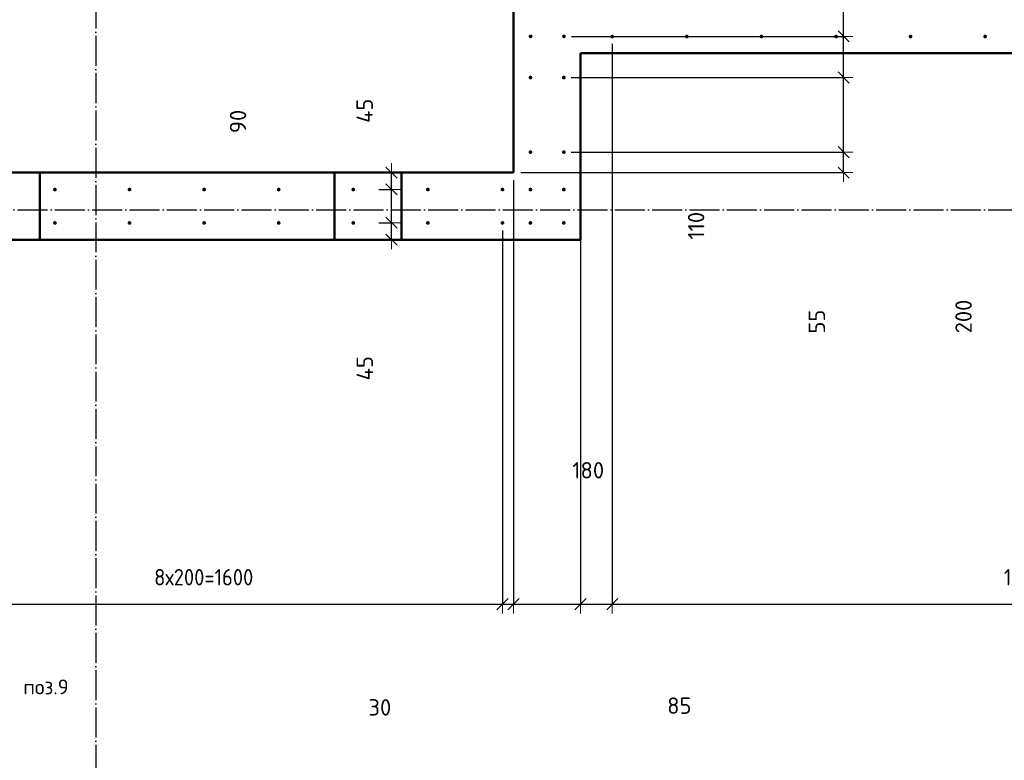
# Model space of a CAD drawing. Header units: millimetres. Extents: x -19950 to 69837, y -2757 to 40090.
# Tile 80 of 136: x 35616 to 38256, y 6923 to 8910. Entities that reach past the tile are written whole.
import ezdxf

# ---------------------------------------------------------------- set-up
doc = ezdxf.new("R2010")
doc.units = ezdxf.units.MM
doc.header["$PDMODE"] = 65
for name, pattern in [('______11', [100, 80, -10, 0, -10]), ('______5', [220, 160, -20, 20, -20]), ('________', [0])]:
    doc.linetypes.add(name, pattern=pattern)
for name, color, linetype, lineweight in [('Standard', 7, 'Continuous', 25), ('Арм.стержн. вертикальными 1', 22, 'Continuous', 35), ('Размерная линия_ общее', 7, 'Continuous', 13)]:
    doc.layers.add(name, color=color, linetype=linetype, lineweight=lineweight)
doc.layers.add('Осевая линия_ общее', color=7, linetype='______5', lineweight=13, true_color=0xa0a0a0)
doc.styles.add('ISOCPEUR', font='ISOCPEUR')
doc.dimstyles.new('DIMSTYLE_12', dxfattribs={"dimtxt": 44, "dimasz": 50, "dimexe": 0, "dimexo": 0, "dimgap": 22, "dimtad": 0, "dimdec": 0, "dimrnd": 5, "dimzin": 12, "dimdsep": 46, "dimtxsty": 'ISOCPEUR', "dimblk1": 'ALL_ML_STRICH', "dimblk2": 'ALL_ML_STRICH', "dimsah": 1, "dimcen": 0, "dimclrd": 7, "dimclre": 256, "dimclrt": 7, "dimadec": 0, "dimazin": 0, "dimtfac": 1, "dimtdec": 0, "dimtix": 1, "dimtmove": 2, "dimatfit": 3, "dimfxl": 0, "dimtvp": 1.2, "dimtzin": 0, "dimlwd": 0, "dimlwe": -3, "dimarcsym": 0})
doc.dimstyles.new('DIMSTYLE_17', dxfattribs={"dimtxt": 44, "dimasz": 50, "dimexe": 0, "dimexo": 0, "dimgap": 22, "dimtad": 0, "dimdec": 0, "dimrnd": 5, "dimzin": 12, "dimdsep": 46, "dimtxsty": 'ISOCPEUR', "dimblk1": 'ALL_ML_STRICH', "dimblk2": 'ALL_ML_STRICH', "dimsah": 1, "dimcen": 0, "dimclrd": 7, "dimclre": 256, "dimclrt": 7, "dimadec": 0, "dimazin": 0, "dimtfac": 1, "dimtdec": 0, "dimtix": 1, "dimtmove": 2, "dimatfit": 3, "dimfxl": 0, "dimtzin": 0, "dimlwd": 0, "dimlwe": -3, "dimarcsym": 0})
doc.dimstyles.new('DIMSTYLE_5', dxfattribs={"dimtxt": 44, "dimasz": 50, "dimexe": 0, "dimexo": 0, "dimgap": 22, "dimtad": 2, "dimdec": 0, "dimrnd": 5, "dimzin": 12, "dimdsep": 46, "dimtxsty": 'ISOCPEUR', "dimblk1": 'ALL_ML_STRICH', "dimblk2": 'ALL_ML_STRICH', "dimsah": 1, "dimcen": 0, "dimclrd": 7, "dimclre": 256, "dimclrt": 7, "dimadec": 0, "dimazin": 0, "dimtfac": 1, "dimtdec": 0, "dimtix": 1, "dimtmove": 2, "dimatfit": 3, "dimfxl": 0, "dimtvp": 1.2, "dimtzin": 0, "dimlwd": 0, "dimlwe": -3, "dimarcsym": 0})
doc.dimstyles.new('DIMSTYLE_7', dxfattribs={"dimtxt": 44, "dimasz": 50, "dimexe": 0, "dimexo": 0, "dimgap": 22, "dimtad": 2, "dimdec": 0, "dimrnd": 5, "dimzin": 12, "dimdsep": 46, "dimtxsty": 'ISOCPEUR', "dimblk1": 'ALL_ML_STRICH', "dimblk2": 'ALL_ML_STRICH', "dimsah": 1, "dimcen": 0, "dimclrd": 7, "dimclre": 256, "dimclrt": 7, "dimadec": 0, "dimazin": 0, "dimtfac": 1, "dimtdec": 0, "dimtix": 1, "dimtmove": 2, "dimatfit": 3, "dimfxl": 0, "dimtzin": 0, "dimlwd": 0, "dimlwe": -3, "dimarcsym": 0})

# ---------------------------------------------------------------- blocks, each defined once
blk = doc.blocks.new('ALL_ML_STRICH')
at = {"color": 0, "linetype": 'ByBlock', "lineweight": -2}
for p, q in [((-1, 0), (0.5, 0)), ((-0.3, -0.3), (0.3, 0.3)), ((0, -0.5), (0, 0.5))]:
    blk.add_line(p, q, dxfattribs=at)
blk = doc.blocks.new('*D426')
at = {"layer": 'DEFPOINTS', "color": 7, "linetype": 'Continuous', "lineweight": 13, "transparency": 33554687}
for p in [(35310.5, 8365), (36910.5, 8365), (35310.5, 7342.4)]:
    blk.add_point(p, dxfattribs=at)
at = {"layer": 'Размерная линия_ общее', "color": 253, "linetype": 'Continuous', "lineweight": -2, "true_color": 0xa0a0a0, "transparency": 33554687}
for p, q in [((35310.5, 8345), (35310.5, 7342.4)), ((36910.5, 8345), (36910.5, 7342.4))]:
    blk.add_line(p, q, dxfattribs=at)
at = {"layer": 'Размерная линия_ общее', "color": 7, "linetype": 'Continuous', "lineweight": -2, "transparency": 33554687}
blk.add_line((35310.5, 7342.4), (36910.5, 7342.4), dxfattribs=at)
at = {"layer": 'Размерная линия_ общее', "color": 7, "linetype": 'Continuous', "lineweight": 13, "transparency": 33554687, "xscale": 50, "yscale": 50, "zscale": 50, "rotation": 180}
blk.add_blockref('ALL_ML_STRICH', (35310.5, 7342.4), dxfattribs=at)
at = {"layer": 'Размерная линия_ общее', "color": 7, "linetype": 'Continuous', "lineweight": 13, "transparency": 33554687, "xscale": 50, "yscale": 50, "zscale": 50}
blk.add_blockref('ALL_ML_STRICH', (36910.5, 7342.4), dxfattribs=at)
at = {"layer": 'Размерная линия_ общее', "color": 7, "linetype": 'Continuous', "lineweight": 13, "transparency": 33554687, "insert": (35976.5, 7436.4), "char_height": 44, "width": 2.2, "attachment_point": 1, "line_spacing_factor": 0.60241, "style": 'ISOCPEUR'}
blk.add_mtext('\\W0.91;8х200=1600', dxfattribs=at)
blk = doc.blocks.new('*D427')
at = {"layer": 'DEFPOINTS', "color": 7, "linetype": 'Continuous', "lineweight": 13, "transparency": 33554687}
for p in [(36940, 8500), (36910.5, 8365), (36910.5, 7342.4)]:
    blk.add_point(p, dxfattribs=at)
at = {"layer": 'Размерная линия_ общее', "color": 253, "linetype": 'Continuous', "lineweight": -2, "true_color": 0xa0a0a0, "transparency": 33554687}
for p, q in [((36940, 8480), (36940, 7342.4)), ((36910.5, 8345), (36910.5, 7342.4))]:
    blk.add_line(p, q, dxfattribs=at)
at = {"layer": 'Размерная линия_ общее', "color": 7, "linetype": 'Continuous', "lineweight": -2, "transparency": 33554687}
blk.add_line((36910.5, 7342.4), (36940, 7342.4), dxfattribs=at)
at = {"layer": 'Размерная линия_ общее', "color": 7, "linetype": 'Continuous', "lineweight": 13, "transparency": 33554687, "xscale": 50, "yscale": 50, "zscale": 50, "rotation": 180}
blk.add_blockref('ALL_ML_STRICH', (36910.5, 7342.4), dxfattribs=at)
at = {"layer": 'Размерная линия_ общее', "color": 7, "linetype": 'Continuous', "lineweight": 13, "transparency": 33554687, "xscale": 50, "yscale": 50, "zscale": 50}
blk.add_blockref('ALL_ML_STRICH', (36940, 7342.4), dxfattribs=at)
at = {"layer": 'Размерная линия_ общее', "color": 7, "linetype": 'Continuous', "lineweight": 13, "transparency": 33554687, "insert": (36581.8, 7065.3), "char_height": 44, "width": 88, "attachment_point": 5, "style": 'ISOCPEUR'}
blk.add_mtext('\\A1;{30}', dxfattribs=at)
blk = doc.blocks.new('*D428')
at = {"layer": 'DEFPOINTS', "color": 7, "linetype": 'Continuous', "lineweight": 13, "transparency": 33554687}
for p in [(37120, 8820), (36940, 8500), (36940, 7342.4)]:
    blk.add_point(p, dxfattribs=at)
at = {"layer": 'Размерная линия_ общее', "color": 253, "linetype": 'Continuous', "lineweight": -2, "true_color": 0xa0a0a0, "transparency": 33554687}
for p, q in [((37120, 8800), (37120, 7342.4)), ((36940, 8480), (36940, 7342.4))]:
    blk.add_line(p, q, dxfattribs=at)
at = {"layer": 'Размерная линия_ общее', "color": 7, "linetype": 'Continuous', "lineweight": -2, "transparency": 33554687}
blk.add_line((36940, 7342.4), (37120, 7342.4), dxfattribs=at)
at = {"layer": 'Размерная линия_ общее', "color": 7, "linetype": 'Continuous', "lineweight": 13, "transparency": 33554687, "xscale": 50, "yscale": 50, "zscale": 50, "rotation": 180}
blk.add_blockref('ALL_ML_STRICH', (36940, 7342.4), dxfattribs=at)
at = {"layer": 'Размерная линия_ общее', "color": 7, "linetype": 'Continuous', "lineweight": 13, "transparency": 33554687, "xscale": 50, "yscale": 50, "zscale": 50}
blk.add_blockref('ALL_ML_STRICH', (37120, 7342.4), dxfattribs=at)
at = {"layer": 'Размерная линия_ общее', "color": 7, "linetype": 'Continuous', "lineweight": 13, "transparency": 33554687, "insert": (37140.5, 7701.3), "char_height": 44, "width": 132, "attachment_point": 5, "style": 'ISOCPEUR'}
blk.add_mtext('\\A1;{180}', dxfattribs=at)
blk = doc.blocks.new('*D429')
at = {"layer": 'DEFPOINTS', "color": 7, "linetype": 'Continuous', "lineweight": 13, "transparency": 33554687}
for p in [(37205, 8865), (37120, 8820), (37120, 7342.4)]:
    blk.add_point(p, dxfattribs=at)
at = {"layer": 'Размерная линия_ общее', "color": 253, "linetype": 'Continuous', "lineweight": -2, "true_color": 0xa0a0a0, "transparency": 33554687}
for p, q in [((37205, 8845), (37205, 7342.4)), ((37120, 8800), (37120, 7342.4))]:
    blk.add_line(p, q, dxfattribs=at)
at = {"layer": 'Размерная линия_ общее', "color": 7, "linetype": 'Continuous', "lineweight": -2, "transparency": 33554687}
blk.add_line((37120, 7342.4), (37205, 7342.4), dxfattribs=at)
at = {"layer": 'Размерная линия_ общее', "color": 7, "linetype": 'Continuous', "lineweight": 13, "transparency": 33554687, "xscale": 50, "yscale": 50, "zscale": 50, "rotation": 180}
blk.add_blockref('ALL_ML_STRICH', (37120, 7342.4), dxfattribs=at)
at = {"layer": 'Размерная линия_ общее', "color": 7, "linetype": 'Continuous', "lineweight": 13, "transparency": 33554687, "xscale": 50, "yscale": 50, "zscale": 50}
blk.add_blockref('ALL_ML_STRICH', (37205, 7342.4), dxfattribs=at)
at = {"layer": 'Размерная линия_ общее', "color": 7, "linetype": 'Continuous', "lineweight": 13, "transparency": 33554687, "insert": (37384.8, 7069.9), "char_height": 44, "width": 88, "attachment_point": 5, "style": 'ISOCPEUR'}
blk.add_mtext('\\A1;{85}', dxfattribs=at)
blk = doc.blocks.new('*D430')
at = {"layer": 'DEFPOINTS', "color": 7, "linetype": 'Continuous', "lineweight": 13, "transparency": 33554687}
for p in [(37205, 8865), (39605, 8865), (37205, 7342.4)]:
    blk.add_point(p, dxfattribs=at)
at = {"layer": 'Размерная линия_ общее', "color": 253, "linetype": 'Continuous', "lineweight": -2, "true_color": 0xa0a0a0, "transparency": 33554687}
for p, q in [((37205, 8845), (37205, 7342.4)), ((39605, 8845), (39605, 7342.4))]:
    blk.add_line(p, q, dxfattribs=at)
at = {"layer": 'Размерная линия_ общее', "color": 7, "linetype": 'Continuous', "lineweight": -2, "transparency": 33554687}
blk.add_line((37205, 7342.4), (39605, 7342.4), dxfattribs=at)
at = {"layer": 'Размерная линия_ общее', "color": 7, "linetype": 'Continuous', "lineweight": 13, "transparency": 33554687, "xscale": 50, "yscale": 50, "zscale": 50, "rotation": 180}
blk.add_blockref('ALL_ML_STRICH', (37205, 7342.4), dxfattribs=at)
at = {"layer": 'Размерная линия_ общее', "color": 7, "linetype": 'Continuous', "lineweight": 13, "transparency": 33554687, "xscale": 50, "yscale": 50, "zscale": 50}
blk.add_blockref('ALL_ML_STRICH', (39605, 7342.4), dxfattribs=at)
at = {"layer": 'Размерная линия_ общее', "color": 7, "linetype": 'Continuous', "lineweight": 13, "transparency": 33554687, "insert": (38255, 7436.4), "char_height": 44, "width": 2.2, "attachment_point": 1, "line_spacing_factor": 0.60241, "style": 'ISOCPEUR'}
blk.add_mtext('\\W0.91;12х200=2400', dxfattribs=at)
blk = doc.blocks.new('*D557')
at = {"layer": 'DEFPOINTS', "color": 7, "linetype": 'Continuous', "lineweight": 13, "transparency": 33554687}
for p in [(37075, 8555), (36940, 8500), (37825.5, 8500)]:
    blk.add_point(p, dxfattribs=at)
at = {"layer": 'Размерная линия_ общее', "color": 253, "linetype": 'Continuous', "lineweight": -2, "true_color": 0xa0a0a0, "transparency": 33554687}
for p, q in [((37095, 8555), (37825.5, 8555)), ((36960, 8500), (37825.5, 8500))]:
    blk.add_line(p, q, dxfattribs=at)
at = {"layer": 'Размерная линия_ общее', "color": 7, "linetype": 'Continuous', "lineweight": -2, "transparency": 33554687}
blk.add_line((37825.5, 8500), (37825.5, 8555), dxfattribs=at)
at = {"layer": 'Размерная линия_ общее', "color": 7, "linetype": 'Continuous', "lineweight": 13, "transparency": 33554687, "xscale": 50, "yscale": 50, "zscale": 50}
for p, rotation in [((37825.5, 8555), 90), ((37825.5, 8500), 270)]:
    blk.add_blockref('ALL_ML_STRICH', p, dxfattribs=dict(at, rotation=rotation))
at = {"layer": 'Размерная линия_ общее', "color": 7, "linetype": 'Continuous', "lineweight": 13, "transparency": 33554687, "insert": (37753.6, 8100.3), "char_height": 44, "width": 88, "attachment_point": 5, "rotation": 90, "style": 'ISOCPEUR'}
blk.add_mtext('\\A1;{55}', dxfattribs=at)
blk = doc.blocks.new('*D558')
at = {"layer": 'DEFPOINTS', "color": 7, "linetype": 'Continuous', "lineweight": 13, "transparency": 33554687}
for p in [(37075, 8755), (37075, 8555), (37825.5, 8555)]:
    blk.add_point(p, dxfattribs=at)
at = {"layer": 'Размерная линия_ общее', "color": 253, "linetype": 'Continuous', "lineweight": -2, "true_color": 0xa0a0a0, "transparency": 33554687}
for p, q in [((37095, 8755), (37825.5, 8755)), ((37095, 8555), (37825.5, 8555))]:
    blk.add_line(p, q, dxfattribs=at)
at = {"layer": 'Размерная линия_ общее', "color": 7, "linetype": 'Continuous', "lineweight": -2, "transparency": 33554687}
blk.add_line((37825.5, 8555), (37825.5, 8755), dxfattribs=at)
at = {"layer": 'Размерная линия_ общее', "color": 7, "linetype": 'Continuous', "lineweight": 13, "transparency": 33554687, "xscale": 50, "yscale": 50, "zscale": 50}
for p, rotation in [((37825.5, 8755), 90), ((37825.5, 8555), 270)]:
    blk.add_blockref('ALL_ML_STRICH', p, dxfattribs=dict(at, rotation=rotation))
at = {"layer": 'Размерная линия_ общее', "color": 7, "linetype": 'Continuous', "lineweight": 13, "transparency": 33554687, "insert": (38147, 8113.9), "char_height": 44, "width": 132, "attachment_point": 5, "rotation": 90, "style": 'ISOCPEUR'}
blk.add_mtext('\\A1;{200}', dxfattribs=at)
blk = doc.blocks.new('*D559')
at = {"layer": 'DEFPOINTS', "color": 7, "linetype": 'Continuous', "lineweight": 13, "transparency": 33554687}
for p in [(37075.5, 8865.5), (37075, 8755), (37825.5, 8755)]:
    blk.add_point(p, dxfattribs=at)
at = {"layer": 'Размерная линия_ общее', "color": 253, "linetype": 'Continuous', "lineweight": -2, "true_color": 0xa0a0a0, "transparency": 33554687}
for p, q in [((37095.5, 8865.5), (37825.5, 8865.5)), ((37095, 8755), (37825.5, 8755))]:
    blk.add_line(p, q, dxfattribs=at)
at = {"layer": 'Размерная линия_ общее', "color": 7, "linetype": 'Continuous', "lineweight": -2, "transparency": 33554687}
blk.add_line((37825.5, 8755), (37825.5, 8865.5), dxfattribs=at)
at = {"layer": 'Размерная линия_ общее', "color": 7, "linetype": 'Continuous', "lineweight": 13, "transparency": 33554687, "xscale": 50, "yscale": 50, "zscale": 50}
for p, rotation in [((37825.5, 8865.5), 90), ((37825.5, 8755), 270)]:
    blk.add_blockref('ALL_ML_STRICH', p, dxfattribs=dict(at, rotation=rotation))
at = {"layer": 'Размерная линия_ общее', "color": 7, "linetype": 'Continuous', "lineweight": 13, "transparency": 33554687, "insert": (37429.8, 8357.5), "char_height": 44, "width": 132, "attachment_point": 5, "rotation": 90, "style": 'ISOCPEUR'}
blk.add_mtext('\\A1;{110}', dxfattribs=at)
blk = doc.blocks.new('*D560')
at = {"layer": 'DEFPOINTS', "color": 7, "linetype": 'Continuous', "lineweight": 13, "transparency": 33554687}
for p in [(37075.5, 8955), (37075.5, 8865.5), (37825.5, 8865.5)]:
    blk.add_point(p, dxfattribs=at)
at = {"layer": 'Размерная линия_ общее', "color": 253, "linetype": 'Continuous', "lineweight": -2, "true_color": 0xa0a0a0, "transparency": 33554687}
for p, q in [((37095.5, 8955), (37825.5, 8955)), ((37095.5, 8865.5), (37825.5, 8865.5))]:
    blk.add_line(p, q, dxfattribs=at)
at = {"layer": 'Размерная линия_ общее', "color": 7, "linetype": 'Continuous', "lineweight": -2, "transparency": 33554687}
blk.add_line((37825.5, 8865.5), (37825.5, 8955), dxfattribs=at)
at = {"layer": 'Размерная линия_ общее', "color": 7, "linetype": 'Continuous', "lineweight": 13, "transparency": 33554687, "xscale": 50, "yscale": 50, "zscale": 50}
for p, rotation in [((37825.5, 8955), 90), ((37825.5, 8865.5), 270)]:
    blk.add_blockref('ALL_ML_STRICH', p, dxfattribs=dict(at, rotation=rotation))
at = {"layer": 'Размерная линия_ общее', "color": 7, "linetype": 'Continuous', "lineweight": 13, "transparency": 33554687, "insert": (38121.5, 9084.3), "char_height": 44, "width": 88, "attachment_point": 5, "rotation": 90, "style": 'ISOCPEUR'}
blk.add_mtext('\\A1;{90}', dxfattribs=at)
blk = doc.blocks.new('*D592')
at = {"layer": 'DEFPOINTS', "color": 7, "linetype": 'Continuous', "lineweight": 13, "transparency": 33554687}
for p in [(36559, 8365.5), (36612.8, 8320), (36659.5, 8320)]:
    blk.add_point(p, dxfattribs=at)
at = {"layer": 'Размерная линия_ общее', "color": 253, "linetype": 'Continuous', "lineweight": -2, "true_color": 0xa0a0a0, "transparency": 33554687}
for p, q in [((36579, 8365.5), (36612.8, 8365.5)), ((36639.5, 8320), (36612.8, 8320))]:
    blk.add_line(p, q, dxfattribs=at)
at = {"layer": 'Размерная линия_ общее', "color": 7, "linetype": 'Continuous', "lineweight": -2, "transparency": 33554687}
blk.add_line((36612.8, 8320), (36612.8, 8365.5), dxfattribs=at)
at = {"layer": 'Размерная линия_ общее', "color": 7, "linetype": 'Continuous', "lineweight": 13, "transparency": 33554687, "xscale": 50, "yscale": 50, "zscale": 50}
for p, rotation in [((36612.8, 8365.5), 90), ((36612.8, 8320), 270)]:
    blk.add_blockref('ALL_ML_STRICH', p, dxfattribs=dict(at, rotation=rotation))
at = {"layer": 'Размерная линия_ общее', "color": 7, "linetype": 'Continuous', "lineweight": 13, "transparency": 33554687, "insert": (36541.4, 7975.1), "char_height": 44, "width": 88, "attachment_point": 5, "rotation": 90, "style": 'ISOCPEUR'}
blk.add_mtext('\\A1;{45}', dxfattribs=at)
blk = doc.blocks.new('*D593')
at = {"layer": 'DEFPOINTS', "color": 7, "linetype": 'Continuous', "lineweight": 13, "transparency": 33554687}
for p in [(36559, 8455), (36559, 8365.5), (36612.8, 8365.5)]:
    blk.add_point(p, dxfattribs=at)
at = {"layer": 'Размерная линия_ общее', "color": 253, "linetype": 'Continuous', "lineweight": -2, "true_color": 0xa0a0a0, "transparency": 33554687}
for p, q in [((36579, 8455), (36612.8, 8455)), ((36579, 8365.5), (36612.8, 8365.5))]:
    blk.add_line(p, q, dxfattribs=at)
at = {"layer": 'Размерная линия_ общее', "color": 7, "linetype": 'Continuous', "lineweight": -2, "transparency": 33554687}
blk.add_line((36612.8, 8365.5), (36612.8, 8455), dxfattribs=at)
at = {"layer": 'Размерная линия_ общее', "color": 7, "linetype": 'Continuous', "lineweight": 13, "transparency": 33554687, "xscale": 50, "yscale": 50, "zscale": 50}
for p, rotation in [((36612.8, 8455), 90), ((36612.8, 8365.5), 270)]:
    blk.add_blockref('ALL_ML_STRICH', p, dxfattribs=dict(at, rotation=rotation))
at = {"layer": 'Размерная линия_ общее', "color": 7, "linetype": 'Continuous', "lineweight": 13, "transparency": 33554687, "insert": (36201.4, 8637.2), "char_height": 44, "width": 88, "attachment_point": 5, "rotation": 90, "style": 'ISOCPEUR'}
blk.add_mtext('\\A1;{90}', dxfattribs=at)
blk = doc.blocks.new('*D594')
at = {"layer": 'DEFPOINTS', "color": 7, "linetype": 'Continuous', "lineweight": 13, "transparency": 33554687}
for p in [(36659.5, 8500), (36559, 8455), (36612.8, 8455)]:
    blk.add_point(p, dxfattribs=at)
at = {"layer": 'Размерная линия_ общее', "color": 253, "linetype": 'Continuous', "lineweight": -2, "true_color": 0xa0a0a0, "transparency": 33554687}
for p, q in [((36639.5, 8500), (36612.8, 8500)), ((36579, 8455), (36612.8, 8455))]:
    blk.add_line(p, q, dxfattribs=at)
at = {"layer": 'Размерная линия_ общее', "color": 7, "linetype": 'Continuous', "lineweight": -2, "transparency": 33554687}
blk.add_line((36612.8, 8455), (36612.8, 8500), dxfattribs=at)
at = {"layer": 'Размерная линия_ общее', "color": 7, "linetype": 'Continuous', "lineweight": 13, "transparency": 33554687, "xscale": 50, "yscale": 50, "zscale": 50}
for p, rotation in [((36612.8, 8500), 90), ((36612.8, 8455), 270)]:
    blk.add_blockref('ALL_ML_STRICH', p, dxfattribs=dict(at, rotation=rotation))
at = {"layer": 'Размерная линия_ общее', "color": 7, "linetype": 'Continuous', "lineweight": 13, "transparency": 33554687, "insert": (36541.1, 8665.8), "char_height": 44, "width": 88, "attachment_point": 5, "rotation": 90, "style": 'ISOCPEUR'}
blk.add_mtext('\\A1;{45}', dxfattribs=at)

msp = doc.modelspace()

# ---------------------------------------------------------------- hatches: boundary and pattern name
at = {"layer": 'Арм.стержн. вертикальными 1', "linetype": 'Continuous', "lineweight": 50, "transparency": 33554687}
for points in [[(36991, 8865.5), (36990.6, 8867.4), (36989.5, 8869), (36987.9, 8870.1), (36986, 8870.5), (36984.1, 8870.1), (36982.4, 8869), (36981.3, 8867.4), (36981, 8865.5), (36981.3, 8863.6), (36982.4, 8861.9), (36984.1, 8860.8), (36986, 8860.5), (36987.9, 8860.8), (36989.5, 8861.9), (36990.6, 8863.6)], [(37080.5, 8865.5), (37080.1, 8867.4), (37079, 8869), (37077.4, 8870.1), (37075.5, 8870.5), (37073.6, 8870.1), (37072, 8869), (37070.9, 8867.4), (37070.5, 8865.5), (37070.9, 8863.6), (37072, 8861.9), (37073.6, 8860.8), (37075.5, 8860.5), (37077.4, 8860.8), (37079, 8861.9), (37080.1, 8863.6)], [(37210, 8865), (37209.6, 8866.9), (37208.5, 8868.5), (37206.9, 8869.6), (37205, 8870), (37203.1, 8869.6), (37201.5, 8868.5), (37200.4, 8866.9), (37200, 8865), (37200.4, 8863.1), (37201.5, 8861.5), (37203.1, 8860.4), (37205, 8860), (37206.9, 8860.4), (37208.5, 8861.5), (37209.6, 8863.1)], [(37410, 8865), (37409.6, 8866.9), (37408.5, 8868.5), (37406.9, 8869.6), (37405, 8870), (37403.1, 8869.6), (37401.5, 8868.5), (37400.4, 8866.9), (37400, 8865), (37400.4, 8863.1), (37401.5, 8861.5), (37403.1, 8860.4), (37405, 8860), (37406.9, 8860.4), (37408.5, 8861.5), (37409.6, 8863.1)], [(37610, 8865), (37609.6, 8866.9), (37608.5, 8868.5), (37606.9, 8869.6), (37605, 8870), (37603.1, 8869.6), (37601.5, 8868.5), (37600.4, 8866.9), (37600, 8865), (37600.4, 8863.1), (37601.5, 8861.5), (37603.1, 8860.4), (37605, 8860), (37606.9, 8860.4), (37608.5, 8861.5), (37609.6, 8863.1)], [(37810, 8865), (37809.6, 8866.9), (37808.5, 8868.5), (37806.9, 8869.6), (37805, 8870), (37803.1, 8869.6), (37801.5, 8868.5), (37800.4, 8866.9), (37800, 8865), (37800.4, 8863.1), (37801.5, 8861.5), (37803.1, 8860.4), (37805, 8860), (37806.9, 8860.4), (37808.5, 8861.5), (37809.6, 8863.1)], [(38010, 8865), (38009.6, 8866.9), (38008.5, 8868.5), (38006.9, 8869.6), (38005, 8870), (38003.1, 8869.6), (38001.5, 8868.5), (38000.4, 8866.9), (38000, 8865), (38000.4, 8863.1), (38001.5, 8861.5), (38003.1, 8860.4), (38005, 8860), (38006.9, 8860.4), (38008.5, 8861.5), (38009.6, 8863.1)], [(38210, 8865), (38209.6, 8866.9), (38208.5, 8868.5), (38206.9, 8869.6), (38205, 8870), (38203.1, 8869.6), (38201.5, 8868.5), (38200.4, 8866.9), (38200, 8865), (38200.4, 8863.1), (38201.5, 8861.5), (38203.1, 8860.4), (38205, 8860), (38206.9, 8860.4), (38208.5, 8861.5), (38209.6, 8863.1)], [(36990.5, 8755), (36990.1, 8756.9), (36989, 8758.5), (36987.4, 8759.6), (36985.5, 8760), (36983.6, 8759.6), (36982, 8758.5), (36980.9, 8756.9), (36980.5, 8755), (36980.9, 8753.1), (36982, 8751.5), (36983.6, 8750.4), (36985.5, 8750), (36987.4, 8750.4), (36989, 8751.5), (36990.1, 8753.1)], [(37080, 8755), (37079.6, 8756.9), (37078.6, 8758.5), (37076.9, 8759.6), (37075, 8760), (37073.1, 8759.6), (37071.5, 8758.5), (37070.4, 8756.9), (37070, 8755), (37070.4, 8753.1), (37071.5, 8751.5), (37073.1, 8750.4), (37075, 8750), (37076.9, 8750.4), (37078.6, 8751.5), (37079.6, 8753.1)], [(36990.5, 8555), (36990.1, 8556.9), (36989, 8558.5), (36987.4, 8559.6), (36985.5, 8560), (36983.6, 8559.6), (36982, 8558.5), (36980.9, 8556.9), (36980.5, 8555), (36980.9, 8553.1), (36982, 8551.5), (36983.6, 8550.4), (36985.5, 8550), (36987.4, 8550.4), (36989, 8551.5), (36990.1, 8553.1)], [(37080, 8555), (37079.6, 8556.9), (37078.6, 8558.5), (37076.9, 8559.6), (37075, 8560), (37073.1, 8559.6), (37071.5, 8558.5), (37070.4, 8556.9), (37070, 8555), (37070.4, 8553.1), (37071.5, 8551.5), (37073.1, 8550.4), (37075, 8550), (37076.9, 8550.4), (37078.6, 8551.5), (37079.6, 8553.1)], [(35715.5, 8454.5), (35715.1, 8456.4), (35714, 8458), (35712.4, 8459.1), (35710.5, 8459.5), (35708.6, 8459.1), (35707, 8458), (35705.9, 8456.4), (35705.5, 8454.5), (35705.9, 8452.6), (35707, 8451), (35708.6, 8449.9), (35710.5, 8449.5), (35712.4, 8449.9), (35714, 8451), (35715.1, 8452.6)], [(35915.5, 8454.5), (35915.1, 8456.4), (35914, 8458), (35912.4, 8459.1), (35910.5, 8459.5), (35908.6, 8459.1), (35907, 8458), (35905.9, 8456.4), (35905.5, 8454.5), (35905.9, 8452.6), (35907, 8451), (35908.6, 8449.9), (35910.5, 8449.5), (35912.4, 8449.9), (35914, 8451), (35915.1, 8452.6)], [(36115.5, 8454.5), (36115.1, 8456.4), (36114, 8458), (36112.4, 8459.1), (36110.5, 8459.5), (36108.6, 8459.1), (36107, 8458), (36105.9, 8456.4), (36105.5, 8454.5), (36105.9, 8452.6), (36107, 8451), (36108.6, 8449.9), (36110.5, 8449.5), (36112.4, 8449.9), (36114, 8451), (36115.1, 8452.6)], [(36315.5, 8454.5), (36315.1, 8456.4), (36314, 8458), (36312.4, 8459.1), (36310.5, 8459.5), (36308.6, 8459.1), (36307, 8458), (36305.9, 8456.4), (36305.5, 8454.5), (36305.9, 8452.6), (36307, 8451), (36308.6, 8449.9), (36310.5, 8449.5), (36312.4, 8449.9), (36314, 8451), (36315.1, 8452.6)], [(36515.5, 8454.5), (36515.1, 8456.4), (36514, 8458), (36512.4, 8459.1), (36510.5, 8459.5), (36508.6, 8459.1), (36507, 8458), (36505.9, 8456.4), (36505.5, 8454.5), (36505.9, 8452.6), (36507, 8451), (36508.6, 8449.9), (36510.5, 8449.5), (36512.4, 8449.9), (36514, 8451), (36515.1, 8452.6)], [(36715.5, 8454.5), (36715.1, 8456.4), (36714, 8458), (36712.4, 8459.1), (36710.5, 8459.5), (36708.6, 8459.1), (36707, 8458), (36705.9, 8456.4), (36705.5, 8454.5), (36705.9, 8452.6), (36707, 8451), (36708.6, 8449.9), (36710.5, 8449.5), (36712.4, 8449.9), (36714, 8451), (36715.1, 8452.6)], [(36915.5, 8454.5), (36915.1, 8456.4), (36914, 8458), (36912.4, 8459.1), (36910.5, 8459.5), (36908.6, 8459.1), (36907, 8458), (36905.9, 8456.4), (36905.5, 8454.5), (36905.9, 8452.6), (36907, 8451), (36908.6, 8449.9), (36910.5, 8449.5), (36912.4, 8449.9), (36914, 8451), (36915.1, 8452.6)], [(36990.5, 8454.5), (36990.1, 8456.4), (36989, 8458), (36987.4, 8459.1), (36985.5, 8459.5), (36983.6, 8459.1), (36981.9, 8458), (36980.8, 8456.4), (36980.5, 8454.5), (36980.8, 8452.6), (36981.9, 8451), (36983.6, 8449.9), (36985.5, 8449.5), (36987.4, 8449.9), (36989, 8451), (36990.1, 8452.6)], [(37080, 8454.5), (37079.6, 8456.4), (37078.5, 8458), (37076.9, 8459.1), (37075, 8459.5), (37073.1, 8459.1), (37071.5, 8458), (37070.4, 8456.4), (37070, 8454.5), (37070.4, 8452.6), (37071.5, 8451), (37073.1, 8449.9), (37075, 8449.5), (37076.9, 8449.9), (37078.5, 8451), (37079.6, 8452.6)], [(35715.5, 8365), (35715.1, 8366.9), (35714, 8368.5), (35712.4, 8369.6), (35710.5, 8370), (35708.6, 8369.6), (35707, 8368.5), (35705.9, 8366.9), (35705.5, 8365), (35705.9, 8363.1), (35707, 8361.4), (35708.6, 8360.4), (35710.5, 8360), (35712.4, 8360.4), (35714, 8361.4), (35715.1, 8363.1)], [(35915.5, 8365), (35915.1, 8366.9), (35914, 8368.5), (35912.4, 8369.6), (35910.5, 8370), (35908.6, 8369.6), (35907, 8368.5), (35905.9, 8366.9), (35905.5, 8365), (35905.9, 8363.1), (35907, 8361.4), (35908.6, 8360.4), (35910.5, 8360), (35912.4, 8360.4), (35914, 8361.4), (35915.1, 8363.1)], [(36115.5, 8365), (36115.1, 8366.9), (36114, 8368.5), (36112.4, 8369.6), (36110.5, 8370), (36108.6, 8369.6), (36107, 8368.5), (36105.9, 8366.9), (36105.5, 8365), (36105.9, 8363.1), (36107, 8361.4), (36108.6, 8360.4), (36110.5, 8360), (36112.4, 8360.4), (36114, 8361.4), (36115.1, 8363.1)], [(36315.5, 8365), (36315.1, 8366.9), (36314, 8368.5), (36312.4, 8369.6), (36310.5, 8370), (36308.6, 8369.6), (36307, 8368.5), (36305.9, 8366.9), (36305.5, 8365), (36305.9, 8363.1), (36307, 8361.4), (36308.6, 8360.4), (36310.5, 8360), (36312.4, 8360.4), (36314, 8361.4), (36315.1, 8363.1)], [(36515.5, 8365), (36515.1, 8366.9), (36514, 8368.5), (36512.4, 8369.6), (36510.5, 8370), (36508.6, 8369.6), (36507, 8368.5), (36505.9, 8366.9), (36505.5, 8365), (36505.9, 8363.1), (36507, 8361.4), (36508.6, 8360.4), (36510.5, 8360), (36512.4, 8360.4), (36514, 8361.4), (36515.1, 8363.1)], [(36715.5, 8365), (36715.1, 8366.9), (36714, 8368.5), (36712.4, 8369.6), (36710.5, 8370), (36708.6, 8369.6), (36707, 8368.5), (36705.9, 8366.9), (36705.5, 8365), (36705.9, 8363.1), (36707, 8361.4), (36708.6, 8360.4), (36710.5, 8360), (36712.4, 8360.4), (36714, 8361.4), (36715.1, 8363.1)], [(36915.5, 8365), (36915.1, 8366.9), (36914, 8368.5), (36912.4, 8369.6), (36910.5, 8370), (36908.6, 8369.6), (36907, 8368.5), (36905.9, 8366.9), (36905.5, 8365), (36905.9, 8363.1), (36907, 8361.4), (36908.6, 8360.4), (36910.5, 8360), (36912.4, 8360.4), (36914, 8361.4), (36915.1, 8363.1)], [(36990.5, 8365), (36990.1, 8366.9), (36989, 8368.5), (36987.4, 8369.6), (36985.5, 8370), (36983.6, 8369.6), (36981.9, 8368.5), (36980.8, 8366.9), (36980.5, 8365), (36980.8, 8363.1), (36981.9, 8361.4), (36983.6, 8360.4), (36985.5, 8360), (36987.4, 8360.4), (36989, 8361.4), (36990.1, 8363.1)], [(37080, 8365), (37079.6, 8366.9), (37078.5, 8368.5), (37076.9, 8369.6), (37075, 8370), (37073.1, 8369.6), (37071.5, 8368.5), (37070.4, 8366.9), (37070, 8365), (37070.4, 8363.1), (37071.5, 8361.4), (37073.1, 8360.4), (37075, 8360), (37076.9, 8360.4), (37078.5, 8361.4), (37079.6, 8363.1)]]:
    msp.add_hatch(color=4, dxfattribs=at).paths.add_polyline_path(points)

# ---------------------------------------------------------------- linework, layer by layer
at = {"color": 7, "linetype": 'Continuous', "lineweight": 50, "transparency": 33554687}
for p, q in [((36940, 8500), (36940, 10100)), ((37120, 8820), (37120, 8320)), ((39650, 8820), (37120, 8820)), ((35190, 8500), (36940, 8500)), ((36940, 8320), (35010, 8320)), ((37120, 8320), (36940, 8320))]:
    msp.add_line(p, q, dxfattribs=at)
at = {"color": 7, "linetype": '________', "lineweight": 50, "transparency": 33554687}
for p, q in [((35670, 8320), (35670, 8500)), ((36460, 8500), (36460, 8320)), ((36640, 8320), (36640, 8500))]:
    msp.add_line(p, q, dxfattribs=at)
at = {"layer": 'Осевая линия_ общее', "color": 253, "linetype": '______11', "lineweight": -3, "true_color": 0xa0a0a0, "transparency": 33554687}
for p, q in [((35820, 14272), (35820, -2614.4)), ((25200, 8400), (69714.9, 8400))]:
    msp.add_line(p, q, dxfattribs=at)

# ---------------------------------------------------------------- texts
at = {"layer": 'Standard', "color": 7, "linetype": 'Continuous', "lineweight": 13, "transparency": 33554687, "insert": (35625.8, 7100.1), "char_height": 40, "width": 140.769, "attachment_point": 7, "style": 'ISOCPEUR'}
msp.add_mtext('\\A1;{\\fISOCPEUR|i0|b0;\\H40.000000;\\W1.000000;\\C7;поз.9}\\P', dxfattribs=at)

# ---------------------------------------------------------------- dimensions: what is measured, and where the dimension line sits
at = {"layer": 'Размерная линия_ общее', "color": 7, "linetype": 'Continuous', "lineweight": 13, "transparency": 33554687}
for base, p1, p2, dimstyle, picture, middle in [((37825.4703, 8955), (37095.4966, 8865.4687), (37095.4966, 8955), 'DIMSTYLE_12', '*D560', (38121.4974, 9084.3216)), ((37825.4703, 8865.4687), (37095.0282, 8755.0003), (37095.4966, 8865.4687), 'DIMSTYLE_5', '*D559', (37429.7575, 8357.4585)), ((37825.5, 8755), (37095, 8555), (37095, 8755), 'DIMSTYLE_17', '*D558', (38147, 8113.9)), ((36612.8, 8500), (36579, 8455), (36639.5, 8500), 'DIMSTYLE_5', '*D594', (36541.1, 8665.8)), ((36612.75, 8455.0003), (36579.0497, 8365.469), (36579.0497, 8455.0003), 'DIMSTYLE_5', '*D593', (36201.4086, 8637.2085)), ((37825.5, 8555), (36960, 8500), (37095, 8555), 'DIMSTYLE_5', '*D557', (37753.6, 8100.3)), ((36612.75, 8365.469), (36639.5375, 8320), (36579.0497, 8365.469), 'DIMSTYLE_5', '*D592', (36541.3662, 7975.1244))]:
    dim = msp.add_linear_dim(base=base, p1=p1, p2=p2, angle=90, dimstyle=dimstyle, override={"dimpost": '<>', "dimclrd": 7, "dimclre": 253, "dimclrt": 7, "dimlwd": 0, "dimlwe": 65533}, dxfattribs=at)
    dim.commit()
    dim.dimension.update_dxf_attribs({"geometry": picture, "text_midpoint": middle, "dimtype": 160})
for base, p1, p2, dimstyle, picture, middle in [((37205, 7342.4), (37120, 8800), (37205, 8845), 'DIMSTYLE_12', '*D429', (37384.8, 7069.9)), ((37120, 7342.4), (36940, 8480), (37120, 8800), 'DIMSTYLE_7', '*D428', (37140.5, 7701.3)), ((36940, 7342.4437), (36910.4966, 8344.9721), (36940, 8480), 'DIMSTYLE_12', '*D427', (36581.7862, 7065.3457))]:
    dim = msp.add_linear_dim(base=base, p1=p1, p2=p2, dimstyle=dimstyle, override={"dimpost": '<>', "dimclrd": 7, "dimclre": 253, "dimclrt": 7, "dimlwd": 0, "dimlwe": 65533}, dxfattribs=at)
    dim.commit()
    dim.dimension.update_dxf_attribs({"geometry": picture, "text_midpoint": middle, "dimtype": 160})
for base, p1, p2, text, picture, middle in [((39605, 7342.4), (37205, 8845), (39605, 8845), '\\W0.91;12х200=2400', '*D430', (38405, 7364.4)), ((36910.5, 7342.4), (35310.5, 8345), (36910.5, 8345), '\\W0.91;8х200=1600', '*D426', (36110.5, 7364.4))]:
    dim = msp.add_linear_dim(base=base, p1=p1, p2=p2, text=text, dimstyle='DIMSTYLE_7', override={"dimpost": '<>', "dimclrd": 7, "dimclre": 253, "dimclrt": 7, "dimlwd": 0, "dimlwe": 65533}, dxfattribs=at)
    dim.commit()
    dim.dimension.update_dxf_attribs({"geometry": picture, "text_midpoint": middle, "dimtype": 160})

doc.saveas('drawing.dxf')
